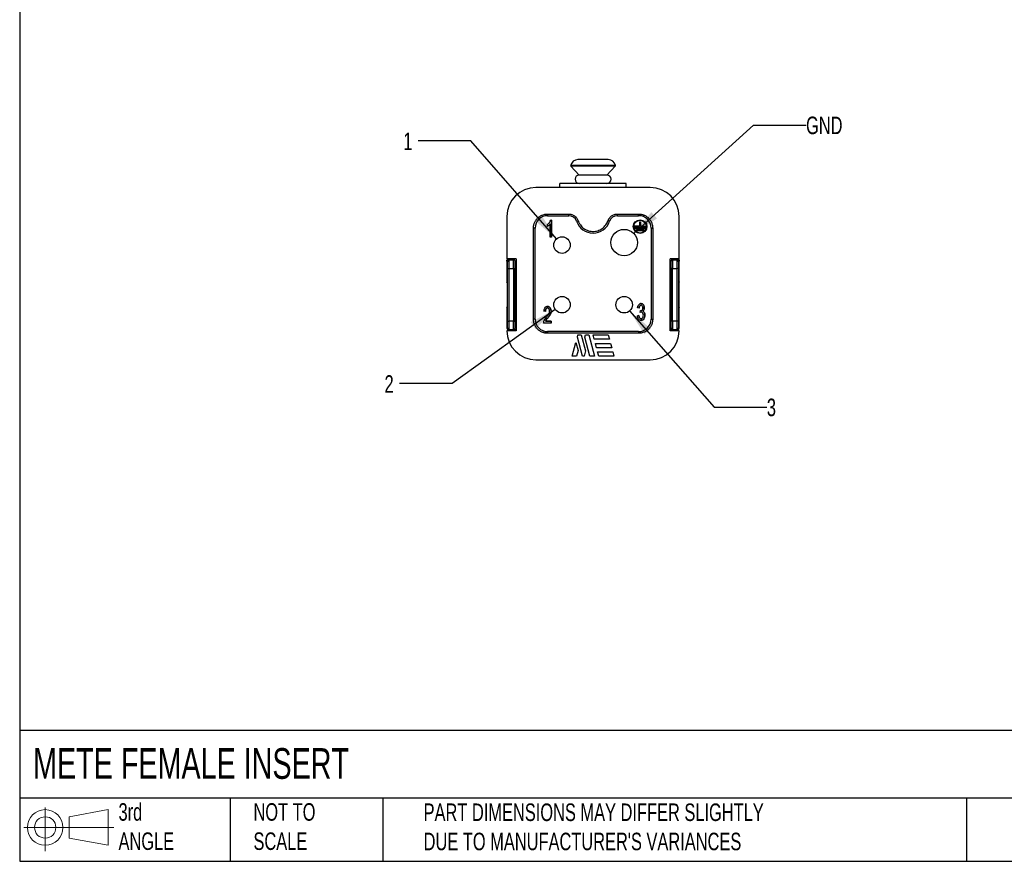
# Model space of a CAD drawing. Header units: millimetres. Extents: x 6 to 273, y 6 to 210.
# Tile 1 of 4: x 6 to 125, y 6 to 108. Entities that reach past the tile are written whole.
import ezdxf

# ---------------------------------------------------------------- set-up
doc = ezdxf.new("R2010")
doc.units = ezdxf.units.MM
doc.linetypes.add('SLD-Solid', pattern=[0])
doc.layers.add('DIMENSIONS', color=140, linetype='SLD-Solid', lineweight=25)
doc.layers.add('TEXT', color=140, linetype='SLD-Solid', lineweight=25)
doc.layers.add('SLD-DEFPOINTS', color=7, linetype='Continuous')
doc.styles.add('SLDTEXTSTYLE0', font='TXT', dxfattribs={"width": 0.7})
doc.dimstyles.new('SLDDIMSTYLE0', dxfattribs={"dimtxt": 2.158008, "dimasz": 3.302, "dimexe": 0, "dimexo": 0.0625, "dimgap": 0.539502, "dimtad": 0, "dimtih": 1, "dimtoh": 1, "dimrnd": 1e-09, "dimzin": 12, "dimdsep": 46, "dimtxsty": 'SLDTEXTSTYLE0', "dimsah": 1, "dimcen": 0, "dimadec": 0, "dimazin": 3, "dimtfac": 1, "dimtofl": 0, "dimtmove": 0, "dimatfit": 3, "dimfxl": 0, "dimfrac": 2, "dimtolj": 1, "dimtzin": 12, "dimarcsym": 0})

# ---------------------------------------------------------------- blocks, each defined once
blk = doc.blocks.new('Block11')
at = {"color": 7, "linetype": 'SLD-Solid', "lineweight": 18}
for p, q in [((2.59, 5.31), (2.59, 0)), ((5.48, 4.17), (10.18, 5.03)), ((10.18, 5.03), (10.18, 0.73)), ((5.48, 1.6), (5.48, 4.17)), ((0, 2.88), (10.87, 2.88)), ((5.48, 1.6), (10.18, 0.73))]:
    blk.add_line(p, q, dxfattribs=at)
for radius in [2.15, 1.29]:
    blk.add_circle((2.59, 2.88), radius, dxfattribs=at)
blk = doc.blocks.new('Block12')
at = {"layer": 'SLD-DEFPOINTS'}
blk.add_blockref('Block11', (0, 0), dxfattribs=at)
blk = doc.blocks.new('_D')
at = {"layer": 'DIMENSIONS'}
for p, q in [((60.81, 93.31), (54.46, 93.31)), ((71.17, 81.49), (60.81, 93.31))]:
    blk.add_line(p, q, dxfattribs=at)
blk.add_solid([(71.17, 81.49), (69.37, 84.31), (68.61, 83.64)], dxfattribs=at)
at = {"layer": 'DIMENSIONS', "insert": (52.67, 94.33), "char_height": 2.12, "attachment_point": 1, "style": 'SLDTEXTSTYLE0'}
blk.add_mtext('1', dxfattribs=at)
blk = doc.blocks.new('_D_1')
at = {"layer": 'DIMENSIONS'}
for p, q in [((71.01, 72.96), (58.55, 64.02)), ((58.55, 64.02), (52.2, 64.02))]:
    blk.add_line(p, q, dxfattribs=at)
blk.add_solid([(71.01, 72.96), (68.03, 71.45), (68.63, 70.62)], dxfattribs=at)
at = {"layer": 'DIMENSIONS', "insert": (50.4, 65.03), "char_height": 2.12, "attachment_point": 1, "style": 'SLDTEXTSTYLE0'}
blk.add_mtext('2', dxfattribs=at)
blk = doc.blocks.new('_D_2')
at = {"layer": 'DIMENSIONS'}
for p, q in [((79.99, 72.79), (90.21, 61.19)), ((90.21, 61.19), (96.56, 61.19))]:
    blk.add_line(p, q, dxfattribs=at)
blk.add_solid([(79.99, 72.79), (81.79, 69.98), (82.55, 70.65)], dxfattribs=at)
at = {"layer": 'DIMENSIONS', "insert": (96.56, 62.21), "char_height": 2.12, "attachment_point": 1, "style": 'SLDTEXTSTYLE0'}
blk.add_mtext('3', dxfattribs=at)
blk = doc.blocks.new('_D_3')
at = {"layer": 'DIMENSIONS'}
for p, q in [((80.51, 82.12), (94.94, 95.23)), ((94.94, 95.23), (101.29, 95.23))]:
    blk.add_line(p, q, dxfattribs=at)
blk.add_solid([(80.51, 82.12), (83.3, 83.96), (82.61, 84.71)], dxfattribs=at)
at = {"layer": 'DIMENSIONS', "insert": (101.29, 96.25), "char_height": 2.117, "attachment_point": 1, "style": 'SLDTEXTSTYLE0'}
blk.add_mtext('GND', dxfattribs=at)

msp = doc.modelspace()

# ---------------------------------------------------------------- linework, layer by layer
for p, q in [((78.28, 90.344), (72.873, 90.344)), ((72.897, 90.25), (73.902, 89.192)), ((78.256, 90.25), (72.897, 90.25)), ((77.252, 89.192), (73.902, 89.192)), ((77.251, 89.192), (78.256, 90.25)), ((79.577, 88.192), (71.577, 88.192)), ((71.577, 87.692), (71.577, 88.192)), ((79.577, 87.692), (79.577, 88.192)), ((82.477, 87.692), (68.677, 87.692)), ((70.077, 84.49), (70.077, 84.29)), ((70.077, 84.49), (72.642, 84.49)), ((72.642, 84.29), (72.642, 84.49)), ((78.511, 84.29), (78.511, 84.49)), ((78.511, 84.49), (81.077, 84.49)), ((81.077, 84.29), (81.077, 84.49)), ((65.176, 84.192), (65.176, 79.092)), ((70.076, 82.992), (70.076, 83.235)), ((70.077, 84.29), (72.642, 84.29)), ((70.169, 83.323), (70.077, 83.235)), ((70.41, 81.691), (70.41, 83.295)), ((70.576, 83.75), (70.469, 83.75)), ((70.469, 83.75), (70.469, 83.75)), ((70.577, 83.75), (70.469, 83.75)), ((70.576, 83.75), (70.576, 81.691)), ((70.576, 83.75), (70.577, 83.75)), ((70.577, 81.692), (70.577, 83.75)), ((73.587, 83.614), (73.776, 83.678)), ((77.566, 83.614), (77.377, 83.678)), ((78.511, 84.29), (81.077, 84.29)), ((81.197, 83.544), (81.307, 83.544)), ((81.197, 83.544), (81.197, 83.022)), ((81.307, 83.544), (81.307, 83.022)), ((85.976, 79.092), (85.976, 84.192)), ((68.578, 82.792), (68.378, 82.792)), ((68.378, 71.792), (68.378, 82.792)), ((68.578, 71.792), (68.578, 82.792)), ((70.264, 83.133), (70.264, 83.133)), ((80.537, 83.022), (80.537, 82.912)), ((81.197, 83.022), (80.537, 83.022)), ((80.537, 82.912), (81.967, 82.912)), ((80.674, 82.692), (80.674, 82.802)), ((80.674, 82.802), (81.829, 82.802)), ((81.829, 82.692), (80.674, 82.692)), ((80.812, 82.582), (81.692, 82.582)), ((80.812, 82.472), (80.812, 82.582)), ((81.692, 82.472), (80.812, 82.472)), ((81.307, 83.022), (81.967, 83.022)), ((81.692, 82.582), (81.692, 82.472)), ((81.829, 82.802), (81.829, 82.692)), ((81.967, 83.022), (81.967, 82.912)), ((82.575, 82.792), (82.575, 71.792)), ((82.575, 82.792), (82.775, 82.792)), ((82.775, 82.792), (82.775, 71.792)), ((70.576, 81.691), (70.41, 81.691)), ((70.576, 81.691), (70.577, 81.692)), ((65.176, 78.792), (65.176, 78.905)), ((65.176, 78.792), (65.176, 76.298)), ((65.246, 78.722), (65.176, 78.792)), ((66.276, 79.092), (65.176, 79.092)), ((65.283, 79.092), (65.24, 79.051)), ((65.376, 78.992), (65.446, 78.922)), ((65.976, 78.992), (65.376, 78.992)), ((65.976, 78.922), (65.446, 78.922)), ((65.976, 78.992), (65.976, 78.922)), ((65.976, 77.922), (65.976, 78.922)), ((66.176, 78.722), (66.176, 78.792)), ((66.276, 79.092), (66.276, 70.392)), ((85.976, 79.092), (84.876, 79.092)), ((84.876, 70.392), (84.876, 79.092)), ((84.976, 78.792), (84.976, 78.722)), ((85.176, 78.922), (85.176, 78.992)), ((85.777, 78.992), (85.176, 78.992)), ((85.176, 78.922), (85.176, 77.922)), ((85.707, 78.922), (85.176, 78.922)), ((85.707, 78.922), (85.777, 78.992)), ((85.87, 79.092), (85.913, 79.051)), ((85.976, 78.792), (85.907, 78.722)), ((85.976, 78.905), (85.976, 78.792)), ((85.976, 76.298), (85.976, 78.792)), ((65.253, 71.561), (65.253, 77.922)), ((65.253, 77.922), (65.453, 77.922)), ((65.453, 71.561), (65.453, 77.922)), ((65.453, 77.922), (65.976, 77.922)), ((65.976, 77.922), (65.976, 71.561)), ((65.976, 77.922), (66.176, 77.922)), ((66.176, 71.561), (66.176, 77.922)), ((85.176, 77.922), (84.976, 77.922)), ((84.976, 77.922), (84.976, 71.561)), ((85.176, 77.922), (85.7, 77.922)), ((85.176, 71.561), (85.176, 77.922)), ((85.7, 77.922), (85.7, 71.561)), ((85.9, 77.922), (85.7, 77.922)), ((85.9, 77.922), (85.9, 71.561)), ((65.229, 76.193), (65.176, 76.298)), ((65.229, 73.29), (65.229, 76.193)), ((66.276, 76.298), (66.176, 76.298)), ((84.976, 76.298), (84.876, 76.298)), ((85.976, 76.298), (85.924, 76.193)), ((85.924, 76.193), (85.924, 73.29)), ((66.276, 75.992), (66.176, 75.992)), ((84.976, 75.992), (84.876, 75.992)), ((65.176, 73.185), (65.229, 73.29)), ((65.176, 73.185), (65.176, 70.692)), ((66.276, 73.492), (66.176, 73.492)), ((66.176, 73.185), (66.276, 73.185)), ((69.815, 72.724), (69.644, 72.749)), ((69.815, 72.724), (69.815, 72.724)), ((69.825, 73.234), (69.825, 73.233)), ((81.125, 73.116), (80.958, 73.16)), ((81.125, 73.116), (81.125, 73.116)), ((81.144, 73.593), (81.144, 73.593)), ((81.271, 72.617), (81.289, 72.833)), ((81.289, 72.833), (81.289, 72.833)), ((81.62, 72.787), (81.62, 72.787)), ((84.876, 73.185), (84.976, 73.185)), ((84.976, 73.492), (84.876, 73.492)), ((85.924, 73.29), (85.976, 73.185)), ((85.976, 70.692), (85.976, 73.185)), ((65.253, 71.561), (65.453, 71.561)), ((65.976, 71.561), (65.453, 71.561)), ((65.976, 70.561), (65.976, 71.561)), ((65.976, 71.561), (66.176, 71.561)), ((68.578, 71.792), (68.378, 71.792)), ((69.844, 71.556), (69.844, 71.556)), ((70.509, 71.556), (69.844, 71.556)), ((69.844, 71.556), (70.509, 71.556)), ((70.509, 71.556), (70.509, 71.556)), ((70.509, 71.32), (70.509, 71.556)), ((70.509, 71.556), (70.509, 71.32)), ((81.108, 72.231), (80.942, 72.198)), ((80.942, 72.198), (81.108, 72.231)), ((80.942, 72.198), (80.942, 72.198)), ((81.108, 72.231), (81.108, 72.231)), ((81.628, 71.733), (81.628, 71.733)), ((82.575, 71.792), (82.775, 71.792)), ((85.176, 71.561), (84.976, 71.561)), ((85.176, 71.561), (85.176, 70.561)), ((85.7, 71.561), (85.176, 71.561)), ((85.9, 71.561), (85.7, 71.561)), ((65.176, 70.692), (65.246, 70.761)), ((66.276, 70.392), (65.176, 70.392)), ((65.446, 70.561), (65.376, 70.492)), ((65.376, 70.492), (65.976, 70.492)), ((65.446, 70.561), (65.976, 70.561)), ((65.976, 70.561), (65.976, 70.492)), ((66.276, 70.492), (65.976, 70.492)), ((66.176, 70.692), (66.176, 70.761)), ((70.509, 71.32), (69.612, 71.32)), ((81.077, 70.293), (70.077, 70.293)), ((70.077, 70.293), (70.077, 70.093)), ((70.509, 71.32), (70.509, 71.32)), ((81.077, 70.293), (81.077, 70.093)), ((85.176, 70.492), (84.876, 70.492)), ((85.976, 70.392), (84.876, 70.392)), ((84.976, 70.761), (84.976, 70.692)), ((85.176, 70.561), (85.707, 70.561)), ((85.176, 70.492), (85.176, 70.561)), ((85.176, 70.492), (85.777, 70.492)), ((85.777, 70.492), (85.707, 70.561)), ((85.907, 70.761), (85.976, 70.692)), ((81.077, 70.093), (70.077, 70.093)), ((73.06, 67.332), (73.506, 68.995)), ((73.506, 68.995), (73.771, 68.006)), ((73.68, 69.644), (73.746, 69.892)), ((74.3, 67.332), (73.68, 69.644)), ((73.746, 69.892), (74.144, 69.892)), ((74.144, 69.892), (74.661, 67.959)), ((74.583, 69.644), (74.649, 69.892)), ((75.202, 67.332), (74.583, 69.644)), ((74.649, 69.892), (75.046, 69.892)), ((75.046, 69.892), (75.732, 67.332)), ((75.577, 69.892), (77.415, 69.892)), ((75.714, 69.38), (75.577, 69.892)), ((77.552, 69.38), (75.714, 69.38)), ((77.415, 69.892), (77.552, 69.38)), ((73.771, 68.006), (73.59, 67.332)), ((74.661, 67.959), (74.493, 67.332)), ((75.851, 68.868), (77.69, 68.868)), ((75.988, 68.356), (75.851, 68.868)), ((77.827, 68.356), (75.988, 68.356)), ((76.125, 67.844), (77.964, 67.844)), ((76.262, 67.332), (76.125, 67.844)), ((77.69, 68.868), (77.827, 68.356)), ((77.964, 67.844), (78.101, 67.332)), ((68.677, 66.892), (82.477, 66.892)), ((73.59, 67.332), (73.06, 67.332)), ((74.493, 67.332), (74.3, 67.332)), ((75.732, 67.332), (75.202, 67.332)), ((78.101, 67.332), (76.262, 67.332))]:
    msp.add_line(p, q)
at = {"flags": 128}
msp.add_lwpolyline([(81.518, 71.898), (81.509, 71.886), (81.423, 71.844), (81.328, 71.844), (81.253, 71.881), (81.19, 71.955), (81.141, 72.07), (81.108, 72.231), (81.108, 72.231)], dxfattribs=at)
for centre, radius in [((81.252, 82.967), 0.825), ((81.252, 82.967), 0.77), ((79.327, 81.042), 1.6), ((71.827, 80.742), 1), ((71.827, 73.542), 1), ((79.327, 73.542), 1)]:
    msp.add_circle(centre, radius)
for centre, radius, start, end in [((73.84, 90.092), 1, 95.75016, 165.34645), ((77.313, 90.092), 1, 14.65355, 84.25047), ((72.97, 90.319), 0.1, 165.34645, 223.5), ((73.902, 88.692), 0.5, 90, 270), ((77.252, 88.692), 0.5, 270, 90), ((78.183, 90.319), 0.1, 316.5, 14.65355), ((68.677, 84.192), 3.5, 90, 180), ((82.477, 84.192), 3.5, 0, 90), ((70.077, 82.792), 1.498, 90, 180), ((72.642, 83.292), 0.998, 18.81906, 90), ((75.577, 84.292), 2.102, 198.81906, 341.18094), ((78.511, 83.292), 0.998, 90, 161.18094), ((81.077, 82.792), 1.498, 0, 90), ((65.446, 78.722), 0.2, 90.00511, 179.99489), ((65.976, 78.792), 0.2, 0, 90), ((65.976, 78.722), 0.2, 0.00109, 90.00109), ((85.176, 78.792), 0.2, 90, 180), ((85.176, 78.722), 0.2, 89.99891, 179.99891), ((85.707, 78.722), 0.2, 0.00511, 89.99489), ((70.077, 71.792), 1.498, 180, 270), ((81.077, 71.792), 1.498, 270, 0), ((68.677, 70.392), 3.5, 180, 270), ((65.446, 70.761), 0.2, 180.00511, 269.99489), ((65.976, 70.761), 0.2, 269.99891, 359.99891), ((65.976, 70.692), 0.2, 270, 0), ((82.477, 70.392), 3.5, 270, 0), ((85.176, 70.761), 0.2, 180.00109, 270.00109), ((85.176, 70.692), 0.2, 180, 270), ((85.707, 70.761), 0.2, 270.00511, 359.99489)]:
    msp.add_arc(centre, radius, start, end)
for centre, major_axis, ratio, start_param, end_param in [((65.377, 78.905), (0.146, 0.137), 0.9997141, 1.5707963, 2.3890089), ((65.377, 78.792), (0.141, -0.141), 0.9999239, 2.3562326, 3.9269527), ((85.776, 78.792), (-0.141, -0.141), 0.9999239, 2.3562326, 3.9269527), ((85.776, 78.905), (0.146, -0.137), 0.9997141, 0.7525838, 1.5707963), ((65.377, 70.692), (0.141, 0.141), 0.9998477, 2.3563022, 3.9268782), ((85.776, 70.692), (0.141, -0.141), 0.9998477, 5.497878, 7.0684926)]:
    msp.add_ellipse(centre, major_axis=major_axis, ratio=ratio, start_param=start_param, end_param=end_param)
for points, knots in [([(73.938, 91.092), (73.88, 91.092), (73.83, 91.088), (73.76, 91.084), (73.741, 91.083), (73.74, 91.084)], [0, 0, 0, 0, 0.5, 0.5, 1, 1, 1, 1]), ([(75.337, 91.085), (75.279, 91.084), (75.222, 91.085), (75.126, 91.089), (75.087, 91.092), (75.064, 91.092)], [0, 0, 0, 0, 0.5, 0.5, 1, 1, 1, 1]), ([(76.089, 91.092), (76.066, 91.092), (76.027, 91.089), (75.931, 91.085), (75.874, 91.084), (75.816, 91.085)], [0, 0, 0, 0, 0.5, 0.5, 1, 1, 1, 1]), ([(77.413, 91.084), (77.412, 91.083), (77.394, 91.084), (77.324, 91.088), (77.273, 91.092), (77.215, 91.092)], [0, 0, 0, 0, 0.5, 0.5, 1, 1, 1, 1]), ([(68.378, 82.792), (68.379, 82.834), (68.381, 82.92), (68.396, 83.047), (68.42, 83.172), (68.453, 83.296), (68.52, 83.485), (68.647, 83.731), (68.867, 84), (69.137, 84.221), (69.408, 84.361), (69.653, 84.441), (69.863, 84.482), (70.005, 84.487), (70.077, 84.49)], [0, 0, 0, 0, 0.0482817, 0.0961655, 0.1439264, 0.1918417, 0.2401859, 0.3700166, 0.5000484, 0.6298792, 0.7599111, 0.8401113, 0.9197129, 1, 1, 1, 1]), ([(72.642, 84.49), (72.673, 84.489), (72.733, 84.488), (72.823, 84.477), (72.912, 84.46), (73.032, 84.428), (73.179, 84.369), (73.342, 84.27), (73.489, 84.147), (73.611, 84.004), (73.71, 83.847), (73.754, 83.735), (73.776, 83.678)], [0, 0, 0, 0, 0.06110042, 0.12189348, 0.18273118, 0.24396471, 0.37184466, 0.50008529, 0.6279653, 0.75620599, 0.87801417, 1, 1, 1, 1]), ([(77.377, 83.678), (77.387, 83.707), (77.408, 83.763), (77.447, 83.845), (77.492, 83.924), (77.561, 84.027), (77.664, 84.147), (77.81, 84.27), (77.974, 84.369), (78.149, 84.438), (78.329, 84.482), (78.45, 84.487), (78.511, 84.49)], [0, 0, 0, 0, 0.0611004, 0.1218935, 0.1827312, 0.2439647, 0.3718447, 0.5000853, 0.6279653, 0.756206, 0.8780142, 1, 1, 1, 1]), ([(81.077, 84.49), (81.119, 84.489), (81.205, 84.487), (81.332, 84.472), (81.457, 84.448), (81.581, 84.415), (81.77, 84.348), (82.016, 84.221), (82.285, 84.001), (82.506, 83.731), (82.646, 83.46), (82.726, 83.215), (82.767, 83.005), (82.772, 82.863), (82.775, 82.792)], [0, 0, 0, 0, 0.0482817, 0.0961655, 0.1439264, 0.1918417, 0.2401859, 0.3700166, 0.5000484, 0.6298792, 0.7599111, 0.8401113, 0.9197129, 1, 1, 1, 1]), ([(70.076, 83.235), (70.17, 83.302), (70.251, 83.382), (70.391, 83.57), (70.44, 83.661), (70.469, 83.75)], [0, 0, 0, 0, 0.5, 0.5, 1, 1, 1, 1]), ([(70.41, 83.295), (70.369, 83.237), (70.317, 83.18), (70.186, 83.064), (70.128, 83.021), (70.076, 82.992)], [0, 0, 0, 0, 0.5, 0.5, 1, 1, 1, 1]), ([(73.776, 83.678), (73.793, 83.633), (73.826, 83.543), (73.888, 83.413), (73.959, 83.288), (74.069, 83.124), (74.233, 82.934), (74.465, 82.739), (74.725, 82.582), (75.091, 82.435), (75.577, 82.36), (76.062, 82.435), (76.428, 82.582), (76.688, 82.739), (76.92, 82.934), (77.114, 83.161), (77.272, 83.409), (77.342, 83.588), (77.377, 83.678)], [0, 0, 0, 0, 0.030587, 0.0610119, 0.0914508, 0.1220798, 0.186104, 0.2502419, 0.3142661, 0.378404, 0.5000431, 0.6216823, 0.6857065, 0.7498444, 0.8138686, 0.8780065, 0.9389752, 1, 1, 1, 1]), ([(65.253, 77.922), (65.253, 77.947), (65.253, 77.997), (65.253, 78.071), (65.253, 78.144), (65.253, 78.242), (65.252, 78.362), (65.251, 78.488), (65.25, 78.593), (65.249, 78.666), (65.248, 78.712), (65.247, 78.719), (65.246, 78.722)], [0, 0, 0, 0, 0.0602667, 0.1200527, 0.1798915, 0.2403155, 0.3700032, 0.5001221, 0.6298118, 0.7599328, 0.8798613, 1, 1, 1, 1]), ([(66.176, 77.922), (66.176, 78.133), (66.176, 78.335), (66.176, 78.635), (66.176, 78.72), (66.176, 78.722)], [0, 0, 0, 0, 0.5, 0.5, 1, 1, 1, 1]), ([(84.976, 78.722), (84.976, 78.72), (84.976, 78.635), (84.976, 78.335), (84.976, 78.133), (84.976, 77.922)], [0, 0, 0, 0, 0.5, 0.5, 1, 1, 1, 1]), ([(85.907, 78.722), (85.906, 78.721), (85.906, 78.719), (85.905, 78.708), (85.905, 78.689), (85.904, 78.655), (85.903, 78.593), (85.902, 78.489), (85.901, 78.362), (85.9, 78.22), (85.9, 78.072), (85.9, 77.972), (85.9, 77.922)], [0, 0, 0, 0, 0.060269, 0.1200571, 0.179898, 0.2403238, 0.3700143, 0.5001342, 0.629823, 0.7599412, 0.8798658, 1, 1, 1, 1]), ([(69.612, 71.32), (69.611, 71.396), (69.624, 71.468), (69.667, 71.608), (69.697, 71.677), (69.774, 71.814), (69.825, 71.889), (69.923, 72.015), (69.961, 72.061), (70.031, 72.147), (70.127, 72.27), (70.196, 72.371), (70.264, 72.488), (70.286, 72.536), (70.337, 72.687), (70.344, 72.784), (70.322, 72.909), (70.309, 72.947), (70.274, 73.017), (70.25, 73.049), (70.198, 73.095), (70.168, 73.11), (70.102, 73.127), (70.065, 73.127), (69.966, 73.106), (69.912, 73.063), (69.835, 72.926), (69.816, 72.835), (69.815, 72.724)], [0, 0, 0, 0, 0.0625, 0.0625, 0.125, 0.125, 0.1875, 0.1875, 0.21875, 0.21875, 0.25, 0.3125, 0.3125, 0.375, 0.375, 0.5, 0.5, 0.5625, 0.5625, 0.625, 0.625, 0.6875, 0.6875, 0.75, 0.75, 0.875, 0.875, 1, 1, 1, 1]), ([(69.644, 72.749), (69.653, 72.901), (69.684, 73.024), (69.786, 73.211), (69.858, 73.275), (69.989, 73.321), (70.037, 73.328), (70.14, 73.327), (70.235, 73.31), (70.312, 73.258), (70.381, 73.19), (70.411, 73.147), (70.484, 73.007), (70.508, 72.898), (70.508, 72.711), (70.501, 72.65), (70.474, 72.528), (70.454, 72.469), (70.409, 72.373), (70.392, 72.341), (70.353, 72.275), (70.33, 72.239), (70.273, 72.156), (70.222, 72.087), (70.159, 72.007), (70.115, 71.951), (70.091, 71.921), (70.027, 71.841), (69.993, 71.796), (69.939, 71.725), (69.922, 71.7), (69.883, 71.639), (69.861, 71.597), (69.844, 71.556)], [0, 0, 0, 0, 0.125, 0.125, 0.25, 0.25, 0.3125, 0.3125, 0.375, 0.4375, 0.4375, 0.5, 0.5, 0.625, 0.625, 0.6875, 0.6875, 0.75, 0.75, 0.78125, 0.78125, 0.8125, 0.8125, 0.84375, 0.859375, 0.859375, 0.875, 0.875, 0.90625, 0.90625, 0.9375, 0.9375, 1, 1, 1, 1]), ([(69.815, 72.724), (69.818, 72.774), (69.822, 72.867), (69.861, 72.99), (69.912, 73.044), (69.933, 73.067)], [0, 0, 0, 0, 0.4082593, 0.7481959, 1, 1, 1, 1]), ([(69.844, 71.556), (69.858, 71.587), (69.892, 71.66), (69.993, 71.8), (70.138, 71.977), (70.288, 72.172), (70.399, 72.345), (70.475, 72.514), (70.513, 72.701), (70.507, 72.902), (70.454, 73.083), (70.368, 73.214), (70.265, 73.292), (70.161, 73.326), (70.051, 73.332), (69.936, 73.307), (69.855, 73.271), (69.826, 73.234), (69.826, 73.233)], [0, 0, 0, 0, 0.0421432, 0.0968678, 0.2089822, 0.3199043, 0.3956496, 0.4582515, 0.5431305, 0.6255837, 0.6997518, 0.7694155, 0.8120049, 0.8544251, 0.8999301, 0.9433766, 0.999021, 1, 1, 1, 1]), ([(80.958, 73.16), (80.972, 73.271), (80.998, 73.365), (81.072, 73.52), (81.122, 73.581), (81.236, 73.661), (81.302, 73.68), (81.446, 73.677), (81.512, 73.653), (81.633, 73.562), (81.68, 73.499), (81.746, 73.343), (81.762, 73.259), (81.765, 73.083), (81.751, 73), (81.687, 72.855), (81.64, 72.796), (81.577, 72.753)], [0, 0, 0, 0, 0.125, 0.125, 0.25, 0.25, 0.375, 0.375, 0.5, 0.5, 0.625, 0.625, 0.75, 0.75, 0.875, 0.875, 1, 1, 1, 1]), ([(81.577, 72.753), (81.637, 72.733), (81.686, 72.697), (81.766, 72.591), (81.796, 72.522), (81.822, 72.403), (81.827, 72.36), (81.832, 72.269), (81.831, 72.22), (81.819, 72.084), (81.798, 72.001), (81.73, 71.852), (81.682, 71.782), (81.574, 71.685), (81.513, 71.654), (81.412, 71.635), (81.376, 71.633), (81.306, 71.639), (81.207, 71.662), (81.124, 71.728), (81.076, 71.791)], [0, 0, 0, 0, 0.125, 0.125, 0.25, 0.25, 0.3125, 0.3125, 0.375, 0.375, 0.5, 0.5, 0.625, 0.625, 0.75, 0.75, 0.8125, 0.8125, 0.875, 1, 1, 1, 1]), ([(81.108, 72.231), (81.125, 72.109), (81.152, 72.017), (81.228, 71.892), (81.274, 71.857), (81.355, 71.837), (81.385, 71.836), (81.44, 71.846), (81.466, 71.857), (81.539, 71.905), (81.584, 71.964), (81.642, 72.101), (81.655, 72.182), (81.652, 72.357), (81.635, 72.433), (81.586, 72.527), (81.565, 72.556), (81.521, 72.601), (81.496, 72.618), (81.417, 72.651), (81.361, 72.652), (81.271, 72.617)], [0, 0, 0, 0, 0.125, 0.125, 0.25, 0.25, 0.3125, 0.3125, 0.375, 0.375, 0.5, 0.5, 0.625, 0.625, 0.75, 0.75, 0.8125, 0.8125, 0.875, 0.875, 1, 1, 1, 1]), ([(81.289, 72.833), (81.308, 72.829), (81.319, 72.829), (81.342, 72.831), (81.375, 72.835), (81.408, 72.845), (81.47, 72.875), (81.511, 72.907), (81.57, 72.995), (81.587, 73.053), (81.594, 73.157), (81.593, 73.196), (81.584, 73.264), (81.576, 73.295), (81.542, 73.381), (81.504, 73.429), (81.416, 73.479), (81.359, 73.483), (81.214, 73.434), (81.146, 73.318), (81.125, 73.116)], [0, 0, 0, 0, 0.03125, 0.03125, 0.0625, 0.125, 0.125, 0.25, 0.25, 0.375, 0.375, 0.4375, 0.4375, 0.5, 0.5, 0.625, 0.625, 0.75, 0.75, 1, 1, 1, 1]), ([(81.125, 73.116), (81.131, 73.162), (81.142, 73.245), (81.183, 73.349), (81.218, 73.412), (81.245, 73.427), (81.245, 73.427)], [0, 0, 0, 0, 0.4046572, 0.7312091, 0.9971589, 1, 1, 1, 1]), ([(81.616, 72.79), (81.634, 72.806), (81.686, 72.851), (81.736, 72.957), (81.766, 73.092), (81.765, 73.236), (81.735, 73.377), (81.677, 73.503), (81.59, 73.603), (81.47, 73.673), (81.323, 73.686), (81.202, 73.649), (81.158, 73.6), (81.148, 73.589)], [0, 0, 0, 0, 0.0524083, 0.1472539, 0.2475407, 0.3542263, 0.4585644, 0.5597289, 0.6534073, 0.7424331, 0.8569035, 0.9672387, 1, 1, 1, 1]), ([(81.623, 71.738), (81.651, 71.764), (81.725, 71.832), (81.796, 71.986), (81.834, 72.177), (81.832, 72.373), (81.79, 72.547), (81.707, 72.688), (81.619, 72.732), (81.577, 72.753)], [0, 0, 0, 0, 0.0984896, 0.2556661, 0.4223622, 0.5989979, 0.7511987, 0.8817515, 1, 1, 1, 1]), ([(65.246, 70.761), (65.247, 70.762), (65.247, 70.764), (65.248, 70.776), (65.248, 70.794), (65.249, 70.828), (65.25, 70.89), (65.251, 70.994), (65.252, 71.121), (65.253, 71.263), (65.253, 71.411), (65.253, 71.511), (65.253, 71.561)], [0, 0, 0, 0, 0.060269, 0.1200571, 0.179898, 0.2403238, 0.3700143, 0.5001342, 0.629823, 0.7599412, 0.8798658, 1, 1, 1, 1]), ([(66.176, 70.761), (66.176, 70.763), (66.176, 70.848), (66.176, 71.148), (66.176, 71.35), (66.176, 71.561)], [0, 0, 0, 0, 0.5, 0.5, 1, 1, 1, 1]), ([(70.077, 70.093), (70.034, 70.094), (69.948, 70.096), (69.821, 70.111), (69.696, 70.135), (69.572, 70.168), (69.383, 70.235), (69.137, 70.362), (68.868, 70.582), (68.647, 70.852), (68.507, 71.123), (68.427, 71.368), (68.386, 71.578), (68.381, 71.72), (68.378, 71.792)], [0, 0, 0, 0, 0.0482817, 0.0961655, 0.1439264, 0.1918417, 0.2401859, 0.3700166, 0.5000484, 0.6298792, 0.7599111, 0.8401113, 0.9197129, 1, 1, 1, 1]), ([(82.775, 71.792), (82.774, 71.749), (82.772, 71.663), (82.757, 71.536), (82.733, 71.411), (82.7, 71.287), (82.633, 71.098), (82.506, 70.852), (82.286, 70.583), (82.016, 70.362), (81.745, 70.222), (81.5, 70.142), (81.29, 70.101), (81.148, 70.096), (81.077, 70.093)], [0, 0, 0, 0, 0.04828169, 0.09616549, 0.14392644, 0.19184173, 0.24018586, 0.37001661, 0.50004838, 0.62987922, 0.75991109, 0.8401113, 0.91971289, 1, 1, 1, 1]), ([(84.976, 71.561), (84.976, 71.35), (84.976, 71.148), (84.976, 70.848), (84.976, 70.763), (84.976, 70.761)], [0, 0, 0, 0, 0.5, 0.5, 1, 1, 1, 1]), ([(85.9, 71.561), (85.9, 71.536), (85.9, 71.486), (85.9, 71.412), (85.9, 71.339), (85.9, 71.241), (85.901, 71.121), (85.902, 70.995), (85.903, 70.89), (85.904, 70.817), (85.905, 70.771), (85.906, 70.764), (85.907, 70.761)], [0, 0, 0, 0, 0.06026672, 0.12005268, 0.17989153, 0.24031552, 0.37000318, 0.50012208, 0.62981183, 0.75993284, 0.8798613, 1, 1, 1, 1])]:
    msp.add_open_spline(points, degree=3, knots=knots)
for points in [[(75.064, 91.092), (74.538, 91.092), (74.12, 91.092), (73.938, 91.092)], [(75.816, 91.085), (75.656, 91.087), (75.497, 91.087), (75.337, 91.085)], [(77.215, 91.092), (77.033, 91.092), (76.615, 91.092), (76.089, 91.092)], [(65.453, 77.922), (65.453, 78.463), (65.45, 78.917), (65.446, 78.922)], [(85.707, 78.922), (85.703, 78.917), (85.7, 78.463), (85.7, 77.922)], [(65.446, 70.561), (65.45, 70.566), (65.453, 71.02), (65.453, 71.561)], [(81.076, 71.791), (80.998, 71.896), (80.953, 72.032), (80.942, 72.198)], [(85.7, 71.561), (85.7, 71.02), (85.703, 70.566), (85.707, 70.561)]]:
    msp.add_open_spline(points, degree=3)
at = {"layer": 'TEXT'}
for p, q in [((6.35, 209.55), (6.35, 6.35)), ((273.05, 22.126), (6.35, 22.126)), ((273.05, 13.97), (6.35, 13.97)), ((31.75, 13.97), (31.75, 6.35)), ((50.212, 13.97), (50.212, 6.35)), ((120.646, 13.97), (120.646, 6.35)), ((6.35, 6.35), (273.05, 6.35))]:
    msp.add_line(p, q, dxfattribs=at)

# ---------------------------------------------------------------- block references
at = {"layer": 'SLD-DEFPOINTS'}
msp.add_blockref('Block12', (6.838, 7.554), dxfattribs=at)

# ---------------------------------------------------------------- texts
at = {"layer": 'TEXT', "attachment_point": 1, "style": 'SLDTEXTSTYLE0'}
for s, insert, char_height in [('METE FEMALE INSERT', (7.966, 20.011), 3.70417), ('3rd^JANGLE', (18.282, 13.367), 2.1167), ('NOT TO^JSCALE', (34.575, 13.367), 2.11667), ("PART DIMENSIONS MAY DIFFER SLIGHTLY ^JDUE TO MANUFACTURER'S VARIANCES", (55.119, 13.33), 2.11667)]:
    msp.add_mtext(s, dxfattribs=dict(at, insert=insert, char_height=char_height))

# ---------------------------------------------------------------- dimensions: what is measured, and where the dimension line sits
at = {"layer": 'DIMENSIONS'}
for p1, p2, text, picture, middle in [((78.143, 79.965), (80.51, 82.118), 'GND', '_D_3', (104.525, 95.234)), ((72.486, 79.989), (71.167, 81.494), '1', '_D', (53.563, 93.313)), ((72.639, 74.124), (71.014, 72.959), '2', '_D_1', (51.299, 64.02)), ((78.665, 74.292), (79.988, 72.791), '3', '_D_2', (97.462, 61.192))]:
    dim = msp.add_diameter_dim_2p(p1=p1, p2=p2, text=text, dimstyle='SLDDIMSTYLE0', override={"dimpost": '<>'}, dxfattribs=at)
    dim.commit()
    dim.dimension.update_dxf_attribs({"geometry": picture, "text_midpoint": middle, "dimtype": 163})

doc.saveas('drawing.dxf')
